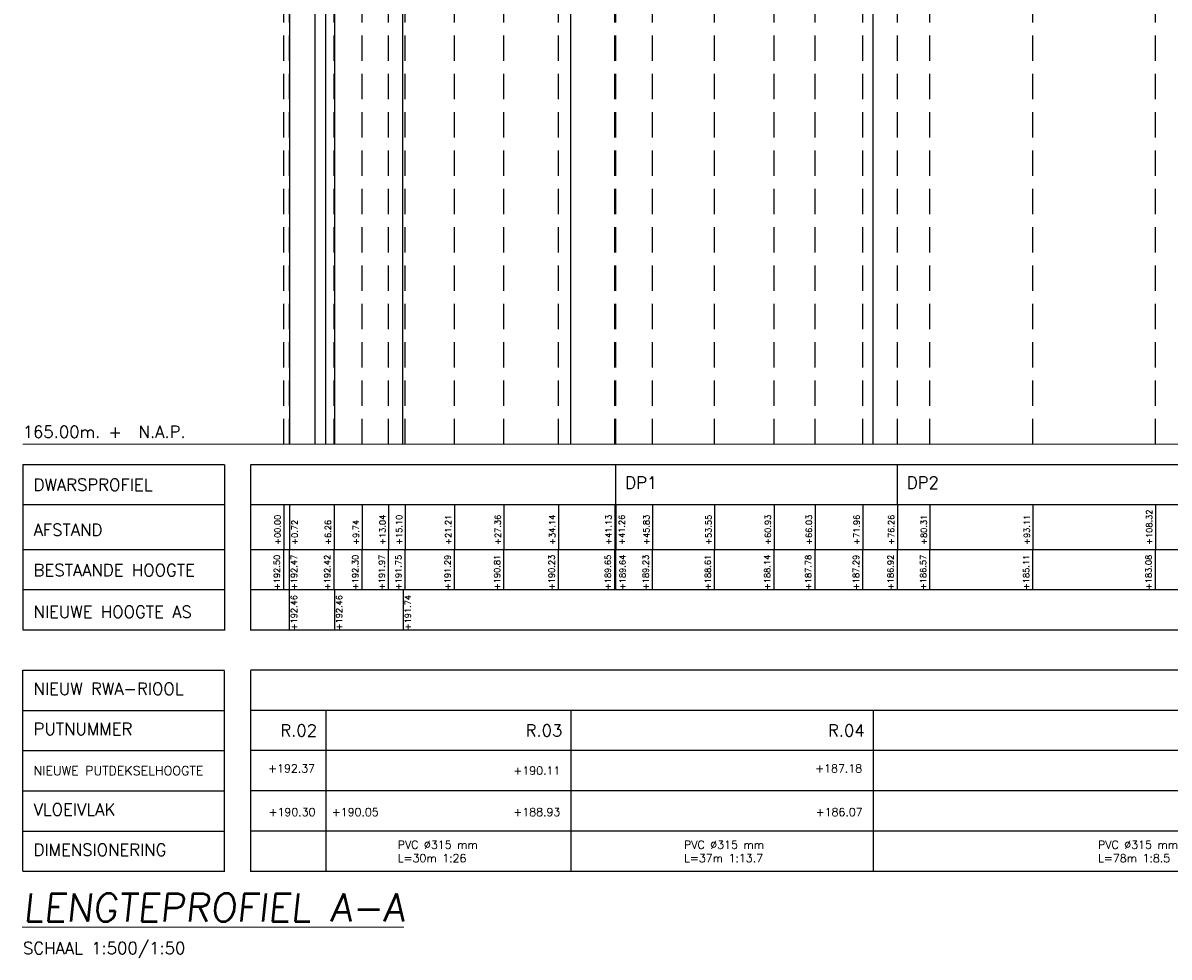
# Model space of a CAD drawing. Header units: metres. Extents: x -29 to 628, y 223 to 574.
# Tile 1 of 11: x -29 to 114, y 223 to 339. Entities that reach past the tile are written whole.
import ezdxf

# ---------------------------------------------------------------- set-up
doc = ezdxf.new("R2010")
doc.units = ezdxf.units.M
doc.linetypes.add('1-500 DASHED', pattern=[4.7625, 3.175, -1.5875])
for name, color, linetype in [('PH-100', 2, 'Continuous'), ('PH-AANDUIDING-NIEUW', 6, 'Continuous'), ('PH-BESTAAND', 8, '1-500 DASHED'), ('PH-MAATVOERING-BEST', 9, 'Continuous'), ('PH-RIO-STRENG-RWA', 150, 'Continuous'), ('PH100', 7, 'Continuous'), ('ph110', 8, 'Continuous')]:
    doc.layers.add(name, color=color, linetype=linetype)
doc.styles.add('ROMANS', font='romans.shx')

msp = doc.modelspace()

# ---------------------------------------------------------------- linework, layer by layer
at = {"layer": 'PH-100', "color": 7}
for p, q in [((-28.84, 258.98), (-3.81, 258.98)), ((-28.84, 233.98), (-28.84, 258.98)), ((-3.81, 233.91), (-3.81, 258.91)), ((249.37, 258.98), (-0.58, 258.98)), ((-0.58, 258.91), (-0.58, 233.91)), ((-28.84, 253.98), (-3.81, 253.98)), ((249.37, 253.98), (-0.58, 253.98)), ((8.82, 253.98), (8.82, 233.98)), ((39.23, 253.98), (39.23, 233.98)), ((76.8, 253.98), (76.8, 233.98)), ((-28.84, 248.98), (-3.81, 248.98)), ((249.37, 248.98), (-0.58, 248.98)), ((-28.84, 243.98), (-3.81, 243.98)), ((249.37, 243.98), (-0.58, 243.98)), ((-28.84, 238.98), (-3.81, 238.98)), ((249.37, 238.98), (-0.58, 238.98)), ((-28.84, 233.98), (-3.81, 233.98)), ((-0.58, 233.98), (249.37, 233.98))]:
    msp.add_line(p, q, dxfattribs=at)
at = {"layer": 'PH-AANDUIDING-NIEUW', "linetype": 'Continuous'}
for p, q in [((3.57, 279.55), (3.57, 273.98)), ((4.29, 279.55), (4.29, 273.98)), ((9.83, 279.55), (9.83, 273.98)), ((13.31, 279.55), (13.31, 273.98)), ((16.61, 279.55), (16.61, 273.98)), ((18.67, 279.55), (18.67, 273.98)), ((24.78, 279.55), (24.78, 273.98)), ((30.93, 279.55), (30.93, 273.98)), ((37.71, 279.55), (37.71, 273.98)), ((44.7, 279.55), (44.7, 273.98)), ((44.83, 279.55), (44.83, 273.98)), ((49.4, 279.55), (49.4, 273.98)), ((57.12, 279.55), (57.12, 273.98)), ((64.5, 279.55), (64.5, 273.98)), ((69.6, 279.55), (69.6, 273.98)), ((75.53, 279.55), (75.53, 273.98)), ((79.83, 279.55), (79.83, 273.98)), ((83.88, 279.55), (83.88, 273.98)), ((96.68, 279.55), (96.68, 273.98)), ((111.89, 279.55), (111.89, 273.98))]:
    msp.add_line(p, q, dxfattribs=at)
at = {"layer": 'PH-BESTAAND'}
for p, q in [((3.57, 287.05), (3.57, 562.05)), ((4.29, 287.05), (4.29, 561.75)), ((9.83, 287.05), (9.83, 561.25)), ((13.31, 287.05), (13.31, 560.05)), ((16.61, 287.05), (16.61, 556.75)), ((18.67, 287.05), (18.67, 554.55)), ((24.78, 287.05), (24.78, 549.95)), ((30.93, 287.05), (30.93, 545.15)), ((37.71, 287.05), (37.71, 539.35)), ((44.7, 287.05), (44.7, 533.55)), ((44.83, 287.05), (44.83, 533.43)), ((49.4, 287.05), (49.4, 529.35)), ((57.12, 287.05), (57.12, 523.15)), ((64.5, 287.05), (64.5, 518.45)), ((69.6, 287.05), (69.6, 514.85)), ((75.53, 287.05), (75.53, 509.95)), ((79.83, 287.05), (79.83, 506.24)), ((83.88, 287.05), (83.88, 502.75)), ((96.68, 287.05), (96.68, 488.15)), ((111.89, 287.05), (111.89, 467.85))]:
    msp.add_line(p, q, dxfattribs=at)
at = {"layer": 'PH-MAATVOERING-BEST', "ltscale": 20}
for p, q in [((3.57, 268.98), (3.57, 273.98)), ((4.29, 268.98), (4.29, 273.98)), ((9.83, 268.98), (9.83, 273.98)), ((13.31, 268.98), (13.31, 273.98)), ((16.61, 268.98), (16.61, 273.98)), ((18.67, 268.98), (18.67, 273.98)), ((24.78, 268.98), (24.78, 273.98)), ((30.93, 268.98), (30.93, 273.98)), ((37.71, 268.98), (37.71, 273.98)), ((44.7, 268.98), (44.7, 273.98)), ((44.83, 268.98), (44.83, 273.98)), ((49.4, 268.98), (49.4, 273.98)), ((57.12, 268.98), (57.12, 273.98)), ((64.5, 268.98), (64.5, 273.98)), ((69.6, 268.98), (69.6, 273.98)), ((75.53, 268.98), (75.53, 273.98)), ((79.83, 268.98), (79.83, 273.98)), ((83.88, 268.98), (83.88, 273.98)), ((96.68, 268.98), (96.68, 273.98)), ((111.89, 268.98), (111.89, 273.98)), ((4.29, 263.98), (4.29, 268.98)), ((9.9, 263.98), (9.9, 268.98)), ((18.44, 263.98), (18.44, 268.98))]:
    msp.add_line(p, q, dxfattribs=at)
at = {"layer": 'PH-RIO-STRENG-RWA', "color": 2}
for p, q in [((4.29, 561.05), (4.29, 287.05)), ((7.47, 287.05), (7.47, 560.45)), ((9.9, 287.05), (9.9, 559.35)), ((18.37, 287.05), (18.37, 554.45))]:
    msp.add_line(p, q, dxfattribs=at)
at = {"layer": 'PH-RIO-STRENG-RWA'}
for p, q in [((8.82, 287.05), (8.82, 559.84)), ((39.23, 287.05), (39.23, 538.09)), ((76.8, 287.05), (76.8, 508.85))]:
    msp.add_line(p, q, dxfattribs=at)
at = {"layer": 'PH100', "color": 1, "linetype": 'Continuous'}
for p, q in [((44.83, 279.55), (44.83, 284.55)), ((79.83, 279.55), (79.83, 284.55))]:
    msp.add_line(p, q, dxfattribs=at)
at = {"layer": 'ph110', "color": 7}
for p, q in [((-28.84, 284.55), (-3.81, 284.55)), ((-28.84, 284.55), (-28.84, 263.98)), ((-3.81, 284.48), (-3.81, 263.91)), ((-0.58, 284.55), (249.37, 284.55)), ((-0.58, 284.48), (-0.58, 263.91)), ((-28.84, 279.55), (-3.81, 279.55)), ((-0.58, 279.55), (249.37, 279.55)), ((-28.84, 273.98), (-3.81, 273.98)), ((-0.58, 273.98), (249.37, 273.98)), ((-28.84, 268.98), (-3.81, 268.98)), ((-0.58, 268.98), (249.37, 268.98)), ((-28.84, 263.98), (-3.81, 263.98)), ((-0.58, 263.98), (249.37, 263.98))]:
    msp.add_line(p, q, dxfattribs=at)
at = {"layer": 'ph110', "color": 5, "linetype": 'Continuous', "lineweight": 0, "ltscale": 3}
msp.add_lwpolyline([(-28.84, 287.05), (248.71, 287.05)], dxfattribs=at)

# ---------------------------------------------------------------- texts
at = {"layer": 'PH-100', "color": 1, "linetype": 'Continuous', "lineweight": 0, "ltscale": 3, "style": 'ROMANS'}
for s, height, p in [('NIEUW RWA-RIOOL', 1.5, (-27.52, 255.91)), ('PUTNUMMER', 1.5, (-27.52, 250.91)), ('NIEUWE PUTDEKSELHOOGTE', 1.15, (-27.52, 245.91)), ('VLOEIVLAK', 1.5, (-27.52, 240.91)), ('DIMENSIONERING', 1.5, (-27.52, 235.91))]:
    msp.add_text(s, height=height, dxfattribs=at).set_placement(p)
at = {"layer": 'PH-100', "color": 4, "linetype": 'Continuous', "lineweight": 0, "ltscale": 3, "style": 'ROMANS'}
for s, p in [('R.02', (3.15, 250.73)), ('R.03', (33.63, 250.73)), ('R.04', (71.2, 250.73))]:
    msp.add_text(s, height=1.5, dxfattribs=at).set_placement(p)
at = {"layer": 'PH-100', "color": 2, "linetype": 'Continuous', "lineweight": 0, "ltscale": 3, "style": 'ROMANS'}
for s, p in [('+192.37', (1.63, 246.27)), ('+190.11', (32.11, 246)), ('+187.18', (69.62, 246.27)), ('+190.30', (1.69, 240.84)), ('+190.05', (9.54, 240.84)), ('+188.93', (32.11, 240.84)), ('+186.07', (69.68, 240.84))]:
    msp.add_text(s, height=1, dxfattribs=at).set_placement(p)
at = {"layer": 'PH-100', "color": 2, "linetype": 'Continuous', "lineweight": 0, "ltscale": 3, "char_height": 1, "attachment_point": 1, "style": 'ROMANS'}
for s, insert, width in [('PVC %%C315 mm\\PL=30m 1:26', (17.74, 237.78), 12.3467), ('PVC %%C315 mm\\PL=37m 1:13.7', (53.32, 237.78), 37.4268), ('PVC %%C315 mm\\PL=78m 1:8.5', (104.77, 237.78), 37.4268)]:
    msp.add_mtext(s, dxfattribs=dict(at, insert=insert, width=width))
at = {"layer": 'PH-AANDUIDING-NIEUW', "linetype": 'Continuous', "style": 'ROMANS'}
for s, p in [('+108.32', (111.5, 274.56)), ('+00.00', (3.18, 274.56)), ('+0.72', (5.3, 274.56)), ('+6.26', (9.44, 274.56)), ('+9.74', (12.92, 274.56)), ('+13.04', (16.22, 274.56)), ('+15.10', (18.28, 274.56)), ('+21.21', (24.39, 274.56)), ('+27.36', (30.54, 274.56)), ('+34.14', (37.32, 274.56)), ('+41.13', (44.31, 274.56)), ('+41.26', (45.96, 274.56)), ('+45.83', (49.01, 274.56)), ('+53.55', (56.73, 274.56)), ('+60.93', (64.11, 274.56)), ('+66.03', (69.21, 274.56)), ('+71.96', (75.14, 274.56)), ('+76.26', (79.44, 274.56)), ('+80.31', (83.49, 274.56)), ('+93.11', (96.29, 274.56))]:
    msp.add_text(s, height=0.75, rotation=90, dxfattribs=at).set_placement(p)
at = {"layer": 'PH-MAATVOERING-BEST', "linetype": 'Continuous', "style": 'ROMANS'}
for s, p in [('+192.50', (3.1, 268.94)), ('+192.47', (5.22, 268.94)), ('+192.42', (9.36, 268.94)), ('+192.30', (12.84, 268.94)), ('+191.97', (16.14, 268.94)), ('+191.75', (18.2, 268.94)), ('+191.29', (24.31, 268.94)), ('+190.81', (30.46, 268.94)), ('+190.23', (37.24, 268.94)), ('+189.65', (44.23, 268.94)), ('+189.64', (46.05, 268.94)), ('+189.23', (48.93, 268.94)), ('+188.61', (56.65, 268.94)), ('+188.14', (64.03, 268.94)), ('+187.78', (69.13, 268.94)), ('+187.29', (75.06, 268.94)), ('+186.92', (79.36, 268.94)), ('+186.57', (83.41, 268.94)), ('+185.11', (96.21, 268.94)), ('+183.08', (111.42, 268.94)), ('+192.46', (5.22, 263.94)), ('+192.46', (10.83, 263.94)), ('+191.74', (19.37, 263.94))]:
    msp.add_text(s, height=0.75, rotation=90, dxfattribs=at).set_placement(p)
at = {"layer": 'PH100', "color": 1, "linetype": 'Continuous', "char_height": 1.5, "attachment_point": 1, "style": 'ROMANS'}
for s, insert in [('DP1', (46, 283.02)), ('DP2', (81, 283.02))]:
    msp.add_mtext_dynamic_manual_height_columns(s, width=6.3602, gutter_width=1, heights=[0], dxfattribs=dict(at, insert=insert))
at = {"layer": 'ph110', "color": 1, "linetype": 'Continuous', "lineweight": 0, "ltscale": 3, "style": 'ROMANS'}
for s, p in [('165.00m. +  N.A.P.', (-28.87, 287.84)), ('DWARSPROFIEL ', (-27.52, 281.27)), ('AFSTAND', (-27.52, 275.66)), ('BESTAANDE HOOGTE', (-27.52, 270.66)), ('NIEUWE HOOGTE AS', (-27.52, 265.47))]:
    msp.add_text(s, height=1.5, dxfattribs=at).set_placement(p)
at = {"layer": 'ph110', "color": 5, "linetype": 'Continuous', "lineweight": 0, "ltscale": 3, "style": 'ROMANS', "oblique": 6.1176}
msp.add_text('%%ULENGTEPROFIEL A-A', height=3.4789, dxfattribs=at).set_placement((-28.84, 227.75))
at = {"layer": 'ph110', "color": 2, "linetype": 'Continuous', "lineweight": 0, "ltscale": 3, "style": 'ROMANS'}
msp.add_text('SCHAAL 1:500/1:50', height=1.5, dxfattribs=at).set_placement((-28.84, 223.69))

doc.saveas('drawing.dxf')
